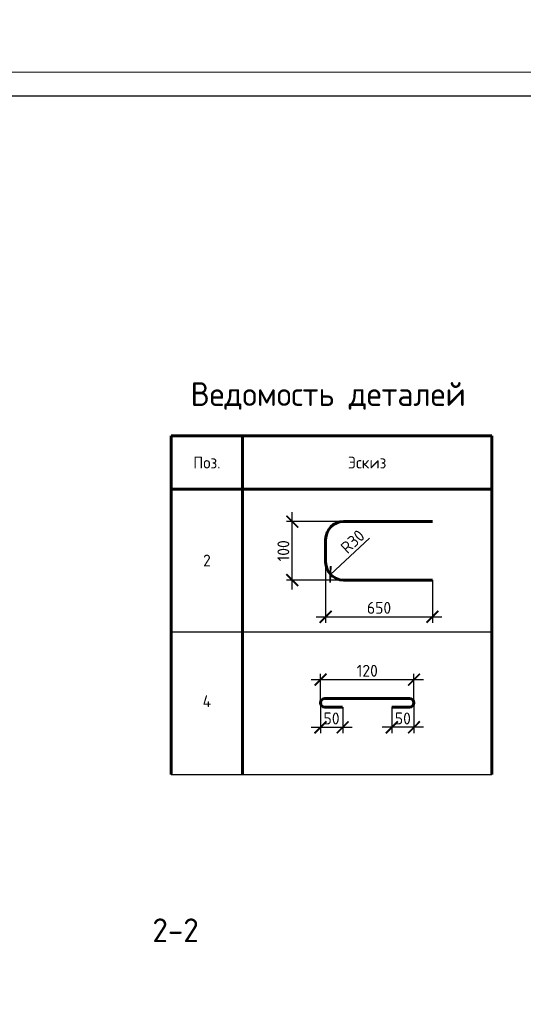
# Model space of a CAD drawing. Header units: millimetres. Extents: x 130535 to 3472113, y -231620 to 121434.
# Tile 39 of 133: x 369442 to 380050, y -29617 to -8896. Entities that reach past the tile are written whole.
import ezdxf
from ezdxf.enums import TextEntityAlignment as Align

# ---------------------------------------------------------------- set-up
doc = ezdxf.new("R2010")
doc.units = ezdxf.units.MM
doc.layers.get('DEFPOINTS').update_dxf_attribs({"color": 1, "lineweight": 0})
for name, color, linetype, lineweight in [('Основная 0.60', 142, 'Continuous', 60), ('РАЗМЕРЫ', 1, 'Continuous', 9), ('Текст 5.00', 82, 'Continuous', 50), ('ТОНКИЕ', 7, 'Continuous', 9)]:
    doc.layers.add(name, color=color, linetype=linetype, lineweight=lineweight)
doc.layers.add('ТОЛСТЫЕ_ОСНОВНЫЕ', color=6, linetype='Continuous')
doc.styles.add('GOST-2.304_Type-B', font='GOST_Common.ttf')
doc.styles.add('ГОСТ', font='isocpeur.TTF')
doc.dimstyles.new('СПДС', dxfattribs={"dimscale": 100, "dimtxt": 2.5, "dimasz": 2.5, "dimexe": 1.25, "dimexo": 0, "dimtad": 1, "dimdec": 0, "dimtxsty": 'GOST-2.304_Type-B', "dimblk": 'ARCHTICK', "dimcen": 2.5, "dimdle": 2, "dimadec": 0, "dimazin": 2, "dimtfac": 0.75, "dimtdec": 0, "dimtmove": 1, "dimatfit": 3, "dimfxl": 1, "dimtolj": 1, "dimarcsym": 1})

# ---------------------------------------------------------------- blocks, each defined once
blk = doc.blocks.new('*U5')
at = {"layer": 'ТОЛСТЫЕ_ОСНОВНЫЕ', "color": 6}
blk.add_lwpolyline([(20, 5), (589, 5), (589, 415), (20, 415)], close=True, dxfattribs=at)
at = {"layer": 'ТОНКИЕ'}
blk.add_lwpolyline([(0, 0), (594, 0), (594, 420), (0, 420)], close=True, dxfattribs=at)
blk = doc.blocks.new('_ArchTick')
at = {"color": 0, "linetype": 'ByBlock', "const_width": 0.15}
blk.add_lwpolyline([(-0.5, -0.5), (0.5, 0.5)], dxfattribs=at)
blk = doc.blocks.new('*D612')
at = {"layer": 'DEFPOINTS', "color": 0, "linetype": 'Continuous', "lineweight": 0, "transparency": 16777216}
for p in [(375184, -19459), (376261, -19459), (376261, -20689)]:
    blk.add_point(p, dxfattribs=at)
at = {"layer": 'РАЗМЕРЫ', "color": 0, "linetype": 'Continuous', "lineweight": -2, "transparency": 16777216}
for p, q in [((375184, -20889), (375184, -19259)), ((376261, -19459), (375059, -19459)), ((376261, -20689), (375059, -20689))]:
    blk.add_line(p, q, dxfattribs=at)
at = {"layer": 'РАЗМЕРЫ', "color": 0, "linetype": 'Continuous', "lineweight": -2, "transparency": 16777216, "xscale": 250, "yscale": 250, "zscale": 250}
for p, rotation in [((375184, -19459), 90), ((375184, -20689), 270)]:
    blk.add_blockref('_ArchTick', p, dxfattribs=dict(at, rotation=rotation))
at = {"layer": 'РАЗМЕРЫ', "color": 0, "linetype": 'Continuous', "lineweight": 0, "transparency": 16777216, "insert": (374996, -20074), "char_height": 250, "attachment_point": 5, "rotation": 90, "style": 'GOST-2.304_Type-B'}
blk.add_mtext('\\A1;100', dxfattribs=at)
blk = doc.blocks.new('*D613')
at = {"layer": 'DEFPOINTS', "color": 0, "linetype": 'Continuous', "lineweight": 0, "transparency": 16777216}
for p in [(375886, -20314), (378136, -20689), (378136, -21462)]:
    blk.add_point(p, dxfattribs=at)
at = {"layer": 'РАЗМЕРЫ', "color": 0, "linetype": 'Continuous', "lineweight": -2, "transparency": 16777216}
for p, q in [((375886, -20314), (375886, -21587)), ((378136, -20689), (378136, -21587)), ((375686, -21462), (378336, -21462))]:
    blk.add_line(p, q, dxfattribs=at)
at = {"layer": 'РАЗМЕРЫ', "color": 0, "linetype": 'Continuous', "lineweight": -2, "transparency": 16777216, "xscale": 250, "yscale": 250, "zscale": 250, "rotation": 180}
blk.add_blockref('_ArchTick', (375886, -21462), dxfattribs=at)
at = {"layer": 'РАЗМЕРЫ', "color": 0, "linetype": 'Continuous', "lineweight": -2, "transparency": 16777216, "xscale": 250, "yscale": 250, "zscale": 250}
blk.add_blockref('_ArchTick', (378136, -21462), dxfattribs=at)
at = {"layer": 'РАЗМЕРЫ', "color": 0, "linetype": 'Continuous', "lineweight": 0, "transparency": 16777216, "insert": (377011, -21274), "char_height": 250, "attachment_point": 5, "style": 'GOST-2.304_Type-B'}
blk.add_mtext('\\A1;650', dxfattribs=at)
blk = doc.blocks.new('*D614')
at = {"layer": 'DEFPOINTS', "color": 0, "linetype": 'Continuous', "lineweight": 0, "transparency": 16777216}
for p in [(376261, -20314), (375987, -20569)]:
    blk.add_point(p, dxfattribs=at)
at = {"layer": 'РАЗМЕРЫ', "color": 0, "linetype": 'Continuous', "lineweight": -2, "transparency": 16777216}
blk.add_line((376811, -19804), (375987, -20569), dxfattribs=at)
at = {"layer": 'РАЗМЕРЫ', "color": 0, "linetype": 'Continuous', "lineweight": -2, "transparency": 16777216, "xscale": 250, "yscale": 250, "zscale": 250, "rotation": 222.8482016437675}
blk.add_blockref('_ArchTick', (375987, -20569), dxfattribs=at)
at = {"layer": 'РАЗМЕРЫ', "color": 0, "linetype": 'Continuous', "lineweight": 0, "transparency": 16777216, "insert": (376455, -19879), "char_height": 250, "attachment_point": 5, "rotation": 42.8482, "style": 'GOST-2.304_Type-B'}
blk.add_mtext('\\A1;R30', dxfattribs=at)
blk = doc.blocks.new('*D615')
at = {"layer": 'DEFPOINTS', "color": 0, "linetype": 'Continuous', "lineweight": 0, "transparency": 16777216}
for p in [(377280, -23365), (377746, -23273), (377280, -23788)]:
    blk.add_point(p, dxfattribs=at)
at = {"layer": 'РАЗМЕРЫ', "color": 0, "linetype": 'Continuous', "lineweight": -2, "transparency": 16777216}
for p, q in [((377280, -23365), (377280, -23913)), ((377746, -23273), (377746, -23913)), ((377946, -23788), (377080, -23788))]:
    blk.add_line(p, q, dxfattribs=at)
at = {"layer": 'РАЗМЕРЫ', "color": 0, "linetype": 'Continuous', "lineweight": -2, "transparency": 16777216, "xscale": 250, "yscale": 250, "zscale": 250, "rotation": 180}
blk.add_blockref('_ArchTick', (377280, -23788), dxfattribs=at)
at = {"layer": 'РАЗМЕРЫ', "color": 0, "linetype": 'Continuous', "lineweight": -2, "transparency": 16777216, "xscale": 250, "yscale": 250, "zscale": 250}
blk.add_blockref('_ArchTick', (377746, -23788), dxfattribs=at)
at = {"layer": 'РАЗМЕРЫ', "color": 0, "linetype": 'Continuous', "lineweight": 0, "transparency": 16777216, "insert": (377513, -23601), "char_height": 250, "attachment_point": 5, "style": 'GOST-2.304_Type-B'}
blk.add_mtext('\\A1;50', dxfattribs=at)
blk = doc.blocks.new('*D616')
at = {"layer": 'DEFPOINTS', "color": 0, "linetype": 'Continuous', "lineweight": 0, "transparency": 16777216}
for p in [(375778, -23273), (376245, -23365), (376245, -23788)]:
    blk.add_point(p, dxfattribs=at)
at = {"layer": 'РАЗМЕРЫ', "color": 0, "linetype": 'Continuous', "lineweight": -2, "transparency": 16777216}
for p, q in [((375778, -23273), (375778, -23913)), ((376245, -23365), (376245, -23913)), ((375578, -23788), (376445, -23788))]:
    blk.add_line(p, q, dxfattribs=at)
at = {"layer": 'РАЗМЕРЫ', "color": 0, "linetype": 'Continuous', "lineweight": -2, "transparency": 16777216, "xscale": 250, "yscale": 250, "zscale": 250, "rotation": 180}
blk.add_blockref('_ArchTick', (375778, -23788), dxfattribs=at)
at = {"layer": 'РАЗМЕРЫ', "color": 0, "linetype": 'Continuous', "lineweight": -2, "transparency": 16777216, "xscale": 250, "yscale": 250, "zscale": 250}
blk.add_blockref('_ArchTick', (376245, -23788), dxfattribs=at)
at = {"layer": 'РАЗМЕРЫ', "color": 0, "linetype": 'Continuous', "lineweight": 0, "transparency": 16777216, "insert": (376011, -23601), "char_height": 250, "attachment_point": 5, "style": 'GOST-2.304_Type-B'}
blk.add_mtext('\\A1;50', dxfattribs=at)
blk = doc.blocks.new('*D617')
at = {"layer": 'DEFPOINTS', "color": 0, "linetype": 'Continuous', "lineweight": 0, "transparency": 16777216}
for p in [(377746, -22785), (375780, -23253), (377746, -23274)]:
    blk.add_point(p, dxfattribs=at)
at = {"layer": 'РАЗМЕРЫ', "color": 0, "linetype": 'Continuous', "lineweight": -2, "transparency": 16777216}
for p, q in [((375580, -22785), (377946, -22785)), ((375780, -23253), (375780, -22660)), ((377746, -23274), (377746, -22660))]:
    blk.add_line(p, q, dxfattribs=at)
at = {"layer": 'РАЗМЕРЫ', "color": 0, "linetype": 'Continuous', "lineweight": -2, "transparency": 16777216, "xscale": 250, "yscale": 250, "zscale": 250, "rotation": 180}
blk.add_blockref('_ArchTick', (375780, -22785), dxfattribs=at)
at = {"layer": 'РАЗМЕРЫ', "color": 0, "linetype": 'Continuous', "lineweight": -2, "transparency": 16777216, "xscale": 250, "yscale": 250, "zscale": 250}
blk.add_blockref('_ArchTick', (377746, -22785), dxfattribs=at)
at = {"layer": 'РАЗМЕРЫ', "color": 0, "linetype": 'Continuous', "lineweight": 0, "transparency": 16777216, "insert": (376763, -22598), "char_height": 250, "attachment_point": 5, "style": 'GOST-2.304_Type-B'}
blk.add_mtext('\\A1;120', dxfattribs=at)

msp = doc.modelspace()

# ---------------------------------------------------------------- linework, layer by layer
at = {"layer": 'Основная 0.60', "linetype": 'Continuous', "lineweight": 60}
for p, q in [((372635.3, -17653.4), (379385.3, -17653.4)), ((372635.3, -17653.4), (372635.3, -24778.4)), ((374135.3, -17653.4), (374135.3, -24778.4)), ((379385.3, -17653.4), (379385.3, -24778.4)), ((372635.3, -18778.4), (379385.3, -18778.4))]:
    msp.add_line(p, q, dxfattribs=at)
at = {"layer": 'Основная 0.60'}
for p, q in [((376261.5, -19459), (378136.5, -19459)), ((375886.5, -19834), (375886.5, -20313.5)), ((376261.5, -20688.5), (378136.5, -20688.5)), ((375869.5, -23181.4), (377654.6, -23181.4)), ((375869.5, -23365), (376244.5, -23365)), ((377654.6, -23365), (377279.6, -23365))]:
    msp.add_line(p, q, dxfattribs=at)
at = {"layer": 'Основная 0.60', "linetype": 'Continuous', "lineweight": -3}
for p, q in [((372635.3, -21778.4), (379385.3, -21778.4)), ((372635.3, -21778.4), (379385.3, -21778.4)), ((372635.3, -24778.4), (379385.3, -24778.4))]:
    msp.add_line(p, q, dxfattribs=at)
at = {"layer": 'Основная 0.60'}
for centre, radius, start, end in [((376261.5, -19834), 375, 90, 180), ((376261.5, -20313.5), 375, 180, 270), ((375869.5, -23273.2), 91.8, 90, 270), ((377654.6, -23273.2), 91.8, 270, 90)]:
    msp.add_arc(centre, radius, start, end, dxfattribs=at)

# ---------------------------------------------------------------- block references
at = {"xscale": 100, "yscale": 100, "zscale": 100}
msp.add_blockref('*U5', (344595.6, -52002.6), dxfattribs=at)

# ---------------------------------------------------------------- texts
at = {"insert": (153574.3, 18462.6), "char_height": 330, "attachment_point": 1, "style": 'ГОСТ'}
msp.add_mtext_dynamic_manual_height_columns('\\pi10055.14148;{\\H1.5152x;\\P\\pi7542.56108;Общие указания\\P\\pi1650;}1.^IРабочая документация разработана в соответствии с заданием на проектирование, требованиями действующих технических регламентов, стандартов, сводов правил и других документов, содержащих установленные требования.\\P2.^IРабочая документация выполнена в соответствии со следующими нормативными и техническими документами:\\P-^IСП 20.13330.2016 "Нагрузки и Воздействия";\\P-^IСП 63.13330.2012 "Бетонные и железобетонные конструкции. Основные положения";\\P-^IСП 22.13330.2016 "Основания зданий и сооружений";\\P-^IСП 45.13330.2012 "Земляные сооружения, основания и фундаменты".\\P3.   За относительную отметку 0,000 принята отметка чистого пола первого этажа.\\P4.^IПеречень видов работ, для которых необходимо составлять акты освидетельствования скрытых работ:\\P-^Iармирование конструкций;\\P-^Iосвидетельствование опалубки перед бетонированием;\\P-^Iвыполнение сварочных работ;\\P-^Iотбор контрольных проб бетона;\\P-^Iсоответствие законченных железобетонных конструкций проекту с отображением качества работ;\\P-^Iустройство монолитных конструкций, выполняемых в зимнее время;  \\P\\pi0;        -    устройство гидроизоляции;\\P\\pi1650;-^Iуплотнение грунтов и обратную засыпку.\\PЗапрещается выполнение последующих работ при отсутствии актов освидетельствования предшествующих скрытых работ во всех случаях.\\P\\pi0;        5. Проект рассчитан на производство работ в период положительных температур. В случае выполнения работ при отрицательных температурах необходимо выполнять требования СНиП часть 3 по производству работ и ППР.\\P        6. При минимальной температуре воздуха до минус 15°С допускается:\\P\\pi1650;-выдерживание бетона в конструкции методом термоса, при предварительном разогреве бетонной смеси;\\P -форсированный электроразогрев бетона в конструкции с повторным уплотнением.\\PПри минимальной температуре воздуха до минус 25°С допускается:\\P -обогрев бетона в греющей опалубке с помощью низкотемпературных электронагревателей;\\P -электродный сквозной прогрев бетона;\\P -электрообогрев с помощью греющего провода.', width=18460.283, gutter_width=5800, heights=[33815.2], dxfattribs=at)
at = {"layer": 'Основная 0.60', "linetype": 'Continuous', "lineweight": -3, "attachment_point": 5, "style": 'GOST-2.304_Type-B'}
for s, insert, char_height, width in [('Ведомость деталей', (375940.3, -16815), 500, 6669.969), ('Поз.', (373385.3, -18215.9), 250, 1200), ('Эскиз', (376760.3, -18215.9), 250, 1200), ('2', (373385.3, -20278.4), 250, 1200), ('4', (373385.3, -23238.2), 250, 1200)]:
    msp.add_mtext(s, dxfattribs=dict(at, insert=insert, char_height=char_height, width=width))
at = {"layer": 'Текст 5.00', "style": 'GOST-2.304_Type-B'}
msp.add_text('2-2', height=500, dxfattribs=at).set_placement((372726.3, -28058.8), align=Align.MIDDLE_CENTER)

# ---------------------------------------------------------------- dimensions: what is measured, and where the dimension line sits
at = {"layer": 'РАЗМЕРЫ', "color": 3, "linetype": 'Continuous', "lineweight": 0}
for base, p1, p2, angle, text, picture, middle in [((375183.9, -19459), (376261.5, -20688.5), (376261.5, -19459), 90, '100', '*D612', (374996.4, -20073.8)), ((377279.6, -23788.1), (377746.4, -23273.2), (377279.6, -23365), 180, '50', '*D615', (377513, -23600.6))]:
    dim = msp.add_linear_dim(base=base, p1=p1, p2=p2, angle=angle, text=text, dimstyle='СПДС', override={"dimlfac": 0.2}, dxfattribs=at)
    dim.commit()
    dim.dimension.update_dxf_attribs({"geometry": picture, "text_midpoint": middle})
dim = msp.add_radius_dim(center=(376261.5, -20313.5), mpoint=(375986.6, -20568.6), text='R30', dimstyle='СПДС', override={"dimlfac": 0.2}, dxfattribs=at)
dim.commit()
dim.dimension.update_dxf_attribs({"geometry": '*D614', "text_midpoint": (376582.3, -20016), "dimtype": 164})
for base, p1, p2, text, picture, middle in [((378136.5, -21461.9), (375886.5, -20313.5), (378136.5, -20688.5), '650', '*D613', (377011.5, -21274.4)), ((377746.4, -22785.2), (375779.9, -23253.2), (377746.4, -23274.2), '120', '*D617', (376763.2, -22597.7)), ((376244.5, -23788.1), (375777.7, -23273.2), (376244.5, -23365), '50', '*D616', (376011.1, -23600.6))]:
    dim = msp.add_linear_dim(base=base, p1=p1, p2=p2, text=text, dimstyle='СПДС', override={"dimlfac": 0.2}, dxfattribs=at)
    dim.commit()
    dim.dimension.update_dxf_attribs({"geometry": picture, "text_midpoint": middle})

doc.saveas('drawing.dxf')
